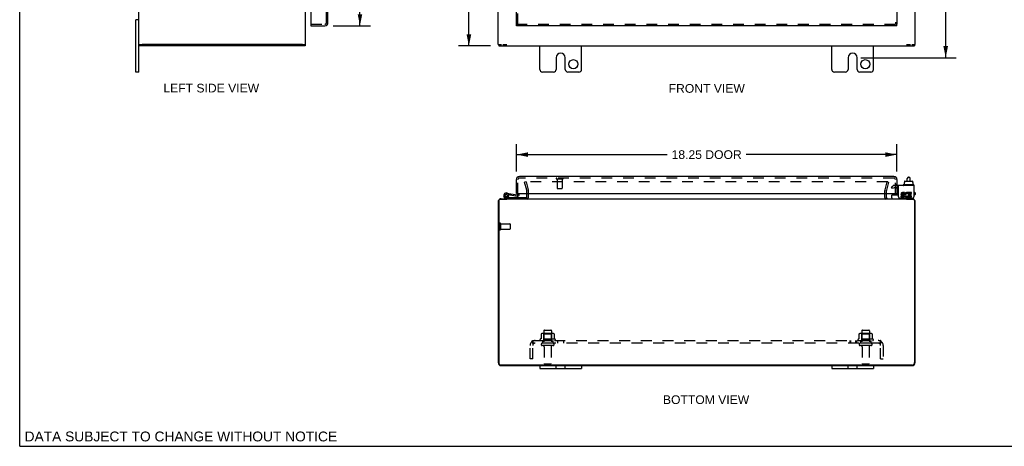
# Model space of a CAD drawing. Header units: inches. Extents: x 0 to 94.4, y 0 to 61.1.
# Tile 1 of 4: x 0 to 47.2, y 0 to 20.5. Entities that reach past the tile are written whole.
import ezdxf

# ---------------------------------------------------------------- set-up
doc = ezdxf.new("R2010")
doc.units = ezdxf.units.IN
doc.header["$LTSCALE"] = 5.194444
doc.header["$MEASUREMENT"] = 0
doc.linetypes.add('HIDDEN', pattern=[0.2, 0.1, -0.1])
doc.layers.get('0').update_dxf_attribs({"linetype": 'CONTINUOUS'})
for name, color, linetype in [('DEFAULT_2', 8, 'HIDDEN'), ('DIMENSIONS', 7, 'CONTINUOUS'), ('DOOR_ASSEMBLY', 7, 'CONTINUOUS'), ('SUBPANEL', 7, 'CONTINUOUS')]:
    doc.layers.add(name, color=color, linetype=linetype)
doc.styles.get("Standard").update_dxf_attribs({"font": 'arial.ttf'})
doc.dimstyles.new('DIMSTYLE_1', dxfattribs={"dimtxt": 0.416667, "dimasz": 0.555556, "dimexe": 0.09, "dimexo": 0.07, "dimgap": 0.0375, "dimtad": 0, "dimtih": 1, "dimtoh": 1, "dimzin": 4, "dimdsep": 46, "dimtxsty": 'Standard', "dimblk": '_FILLED', "dimblk1": '_FILLED', "dimblk2": '_FILLED', "dimcen": 0.09, "dimadec": 3, "dimazin": 1, "dimtfac": 1, "dimtdec": 3, "dimtofl": 0, "dimtmove": 0, "dimatfit": 3, "dimldrblk": '_FILLED', "dimfxl": 0, "dimtolj": 1, "dimtzin": 4, "dimarcsym": 0})

# ---------------------------------------------------------------- blocks, each defined once
blk = doc.blocks.new('_FILLED')
at = {"color": 0, "linetype": 'ByBlock'}
blk.add_solid([(0, 0), (-1, 0.2), (-1, -0.2)], dxfattribs=at)
blk = doc.blocks.new('*D3')
at = {"layer": 'DIMENSIONS', "color": 2, "linetype": 'Continuous'}
for p, q in [((15.03, 42.228), (16.82, 42.228)), ((16.32, 42.228), (16.32, 31.867)), ((16.32, 20.165), (16.32, 30.409)), ((15.03, 20.165), (16.82, 20.165))]:
    blk.add_line(p, q, dxfattribs=at)
at = {"layer": 'DIMENSIONS', "color": 2, "linetype": 'Continuous', "xscale": 0.5555555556, "yscale": 0.5555555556, "zscale": 0.5555555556}
for p, rotation in [((16.32, 42.228), 90), ((16.32, 20.165), 270)]:
    blk.add_blockref('_FILLED', p, dxfattribs=dict(at, rotation=rotation))
at = {"layer": 'DIMENSIONS', "color": 2, "linetype": 'Continuous', "insert": (16.32, 31.659), "char_height": 0.4167, "width": 1.74411, "attachment_point": 2, "line_spacing_factor": 0.9}
blk.add_mtext('22.06\\PDOOR', dxfattribs=at)
blk = doc.blocks.new('*D4')
at = {"layer": 'DIMENSIONS', "color": 2, "linetype": 'Continuous'}
for p, q in [((23.822, 13.184), (23.822, 14.488)), ((42.072, 13.184), (42.072, 14.488)), ((23.822, 13.988), (31.058, 13.988)), ((42.072, 13.988), (34.836, 13.988))]:
    blk.add_line(p, q, dxfattribs=at)
at = {"layer": 'DIMENSIONS', "color": 2, "linetype": 'Continuous', "xscale": 0.5555555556, "yscale": 0.5555555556, "zscale": 0.5555555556, "rotation": 180}
blk.add_blockref('_FILLED', (23.822, 13.988), dxfattribs=at)
at = {"layer": 'DIMENSIONS', "color": 2, "linetype": 'Continuous', "xscale": 0.5555555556, "yscale": 0.5555555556, "zscale": 0.5555555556}
blk.add_blockref('_FILLED', (42.072, 13.988), dxfattribs=at)
at = {"layer": 'DIMENSIONS', "color": 2, "linetype": 'Continuous', "insert": (32.947, 14.196), "char_height": 0.4167, "width": 3.36121, "attachment_point": 2, "line_spacing_factor": 0.9}
blk.add_mtext('18.25 DOOR', dxfattribs=at)
blk = doc.blocks.new('*D8')
at = {"layer": 'DIMENSIONS', "color": 2, "linetype": 'Continuous'}
for p, q in [((40.336, 43.822), (44.912, 43.822)), ((44.412, 43.822), (44.412, 31.645)), ((44.412, 18.634), (44.412, 30.811)), ((40.336, 18.634), (44.912, 18.634))]:
    blk.add_line(p, q, dxfattribs=at)
at = {"layer": 'DIMENSIONS', "color": 2, "linetype": 'Continuous', "xscale": 0.5555555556, "yscale": 0.5555555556, "zscale": 0.5555555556}
for p, rotation in [((44.412, 43.822), 90), ((44.412, 18.634), 270)]:
    blk.add_blockref('_FILLED', p, dxfattribs=dict(at, rotation=rotation))
at = {"layer": 'DIMENSIONS', "color": 2, "linetype": 'Continuous', "insert": (44.412, 31.436), "char_height": 0.4167, "width": 1.45601, "attachment_point": 2, "line_spacing_factor": 0.9}
blk.add_mtext('25.19', dxfattribs=at)
blk = doc.blocks.new('*D9')
at = {"layer": 'DIMENSIONS', "color": 2, "linetype": 'Continuous'}
for p, q in [((22.573, 43.197), (21.044, 43.197)), ((21.544, 43.197), (21.544, 31.613)), ((21.544, 19.197), (21.544, 30.78)), ((22.573, 19.197), (21.044, 19.197))]:
    blk.add_line(p, q, dxfattribs=at)
at = {"layer": 'DIMENSIONS', "color": 2, "linetype": 'Continuous', "xscale": 0.5555555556, "yscale": 0.5555555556, "zscale": 0.5555555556}
for p, rotation in [((21.544, 43.197), 90), ((21.544, 19.197), 270)]:
    blk.add_blockref('_FILLED', p, dxfattribs=dict(at, rotation=rotation))
at = {"layer": 'DIMENSIONS', "color": 2, "linetype": 'Continuous', "insert": (21.544, 31.405), "char_height": 0.4167, "width": 1.45601, "attachment_point": 2, "line_spacing_factor": 0.9}
blk.add_mtext('24.00', dxfattribs=at)

msp = doc.modelspace()

# ---------------------------------------------------------------- linework, layer by layer
at = {"color": 7, "linetype": 'Continuous'}
for p, q in [((0, 0), (0, 61.111)), ((5.713, 20.447), (5.578, 20.447)), ((5.578, 17.947), (5.578, 20.447)), ((5.713, 19.272), (5.862, 19.272)), ((5.743, 19.272), (5.743, 19.197)), ((13.558, 19.272), (13.713, 19.272)), ((13.693, 19.272), (13.693, 19.197)), ((22.947, 19.272), (23.102, 19.272)), ((22.972, 19.272), (22.972, 19.197)), ((23.176, 19.272), (23.358, 19.272)), ((42.536, 19.272), (42.717, 19.272)), ((42.792, 19.272), (42.947, 19.272)), ((42.922, 19.272), (42.922, 19.197)), ((5.713, 17.947), (5.578, 17.947)), ((42.57, 12.72), (42.57, 12.844)), ((42.63, 12.904), (42.65, 12.904)), ((42.71, 12.72), (42.71, 12.844)), ((42.371, 12.535), (42.371, 12.515)), ((42.868, 12.545), (42.381, 12.545)), ((42.423, 12.652), (42.439, 12.652)), ((42.423, 12.652), (42.423, 12.545)), ((42.439, 12.71), (42.439, 12.652)), ((42.45, 12.72), (42.805, 12.72)), ((42.816, 12.71), (42.816, 12.652)), ((42.816, 12.652), (42.833, 12.652)), ((42.833, 12.652), (42.833, 12.545)), ((42.878, 12.535), (42.878, 12.515)), ((23.35, 11.867), (23.35, 11.847)), ((41.828, 11.907), (41.828, 12.045)), ((41.838, 12.055), (42.153, 12.055)), ((42.543, 11.847), (42.543, 11.867)), ((42.89, 11.947), (42.89, 11.961)), ((24.947, 3.867), (24.947, 3.732)), ((25.728, 3.732), (25.728, 3.867)), ((26.165, 3.732), (26.165, 3.867)), ((26.947, 3.867), (26.947, 3.732)), ((38.947, 3.867), (38.947, 3.732)), ((39.728, 3.732), (39.728, 3.867)), ((40.165, 3.732), (40.165, 3.867)), ((40.947, 3.867), (40.947, 3.732)), ((24.947, 3.732), (26.947, 3.732)), ((38.947, 3.732), (40.947, 3.732)), ((0, 0), (94.444, 0))]:
    msp.add_line(p, q, dxfattribs=at)
at = {"color": 3, "linetype": 'Continuous'}
for p, q in [((5.713, 17.947), (5.713, 44.447)), ((13.713, 19.272), (13.713, 43.122)), ((22.947, 19.272), (22.947, 43.122)), ((42.947, 19.272), (42.947, 30.447)), ((13.693, 19.197), (5.743, 19.197)), ((13.558, 19.272), (5.868, 19.272)), ((22.972, 19.197), (42.922, 19.197)), ((24.947, 18.072), (24.947, 19.197)), ((26.947, 18.072), (26.947, 19.197)), ((38.947, 18.072), (38.947, 19.197)), ((40.947, 18.072), (40.947, 19.197)), ((25.728, 18.634), (25.728, 18.072)), ((26.165, 18.072), (26.165, 18.634)), ((39.728, 18.634), (39.728, 18.072)), ((40.165, 18.072), (40.165, 18.634)), ((25.603, 17.947), (25.072, 17.947)), ((26.822, 17.947), (26.29, 17.947)), ((39.603, 17.947), (39.072, 17.947)), ((40.822, 17.947), (40.29, 17.947)), ((42.89, 12.505), (42.153, 12.505)), ((42.153, 11.961), (42.153, 12.505)), ((42.89, 12.505), (42.89, 11.961)), ((23.032, 11.847), (23.358, 11.847)), ((23.092, 11.867), (42.802, 11.867)), ((24.322, 11.937), (24.322, 12.115)), ((41.572, 11.937), (41.572, 12.115)), ((42.213, 11.901), (42.83, 11.901)), ((42.367, 11.987), (42.267, 11.987)), ((42.267, 11.987), (42.267, 11.941)), ((42.267, 11.941), (42.367, 11.941)), ((42.321, 12.035), (42.372, 12.035)), ((42.437, 12.173), (42.336, 12.173)), ((42.336, 12.127), (42.437, 12.127)), ((42.367, 12.08), (42.336, 12.08)), ((42.437, 12.127), (42.437, 12.173)), ((42.536, 11.847), (42.862, 11.847)), ((42.58, 12.121), (42.599, 12.163)), ((42.607, 11.98), (42.593, 12)), ((42.777, 12.173), (42.607, 12.173)), ((42.607, 12.173), (42.607, 11.98)), ((42.607, 11.954), (42.607, 11.941)), ((42.607, 11.941), (42.777, 11.941)), ((42.653, 12.127), (42.777, 12.127)), ((42.653, 12.08), (42.653, 12.127)), ((42.754, 12.08), (42.653, 12.08)), ((42.653, 12.035), (42.754, 12.035)), ((42.653, 11.987), (42.653, 12.035)), ((42.777, 11.987), (42.653, 11.987)), ((42.754, 12.035), (42.754, 12.08)), ((42.777, 12.127), (42.777, 12.173)), ((42.777, 11.941), (42.777, 11.987)), ((22.947, 11.722), (22.947, 4.012)), ((22.972, 11.787), (22.972, 4.022)), ((42.922, 11.787), (42.922, 4.022)), ((42.947, 4.012), (42.947, 11.722)), ((23.092, 3.867), (42.802, 3.867)), ((42.797, 3.897), (23.097, 3.897))]:
    msp.add_line(p, q, dxfattribs=at)
for centre in [(26.556, 18.322), (40.556, 18.322)]:
    msp.add_circle(centre, 0.219, dxfattribs=at)
for centre, radius, start, end in [((25.947, 18.634), 0.219, 0, 180), ((39.947, 18.634), 0.219, 0, 180), ((25.072, 18.072), 0.125, 180, 270), ((25.603, 18.072), 0.125, 270.0001, 360), ((26.29, 18.072), 0.125, 180, 269.9999), ((26.822, 18.072), 0.125, 270, 360), ((39.072, 18.072), 0.125, 180, 270), ((39.603, 18.072), 0.125, 270.0001, 360), ((40.29, 18.072), 0.125, 180, 269.9999), ((40.822, 18.072), 0.125, 270, 360), ((23.092, 11.722), 0.145, 142.9355, 180), ((23.032, 11.787), 0.06, 90, 180), ((23.092, 11.722), 0.145, 90, 122.4959), ((24.252, 11.937), 0.07, 270, 360), ((41.642, 11.937), 0.07, 180, 270), ((42.213, 11.961), 0.06, 180, 270), ((42.336, 12.103), 0.0696, 90, 257.4177), ((42.336, 12.103), 0.0232, 90, 270.0485), ((42.367, 12.011), 0.0696, 270, 90), ((42.367, 12.011), 0.0232, 270, 351.2295), ((42.364, 12.01), 0.0267, 353.4285, 71.7628), ((42.553, 12.057), 0.116, 66.5966, 251.8791), ((42.553, 12.057), 0.0696, 66.5966, 305.1122), ((42.553, 12.054), 0.114, 251.4199, 296.1963), ((42.553, 12.057), 0.116, 295.737, 297.8532), ((42.802, 11.722), 0.145, 57.5041, 90), ((42.83, 11.961), 0.06, 270, 360), ((42.862, 11.787), 0.06, 0, 90), ((42.802, 11.722), 0.145, 0, 37.0645), ((23.092, 4.012), 0.145, 180, 270), ((23.097, 4.022), 0.125, 180, 270), ((42.797, 4.022), 0.125, 270, 360), ((42.802, 4.012), 0.145, 270, 360)]:
    msp.add_arc(centre, radius, start, end, dxfattribs=at)
at = {"color": 7, "linetype": 'Continuous'}
for centre, radius, start, end in [((42.63, 12.844), 0.06, 90, 180), ((42.65, 12.844), 0.06, 0, 90), ((42.381, 12.535), 0.01, 90, 180), ((42.381, 12.515), 0.01, 180, 270), ((42.868, 12.535), 0.01, 0, 90), ((42.868, 12.515), 0.01, 270, 360), ((41.838, 12.045), 0.01, 90, 180), ((41.868, 11.907), 0.04, 180, 270), ((42.81, 11.947), 0.08, 270, 360)]:
    msp.add_arc(centre, radius, start, end, dxfattribs=at)
for centre, major_axis, ratio, start_param, end_param in [((42.45, 12.71), (0.0111, 0), 0.898834, 1.570796, 3.141593), ((42.805, 12.71), (0.0113, 0), 0.88616, 0, 1.570796)]:
    msp.add_ellipse(centre, major_axis=major_axis, ratio=ratio, start_param=start_param, end_param=end_param, dxfattribs=at)
at = {"layer": 'DEFAULT_2', "color": 8, "linetype": 'HIDDEN'}
for p, q in [((24.29, 12.68), (24.217, 12.66)), ((24.32, 12.276), (24.217, 12.66)), ((41.635, 12.68), (24.258, 12.68)), ((24.29, 12.68), (24.393, 12.295)), ((41.501, 12.295), (41.604, 12.68)), ((41.676, 12.66), (41.573, 12.276)), ((41.604, 12.68), (41.676, 12.66)), ((41.812, 12.449), (41.884, 12.491)), ((41.864, 12.359), (41.812, 12.449)), ((41.936, 12.401), (41.864, 12.359)), ((42.153, 12.505), (41.936, 12.505)), ((42.153, 12.401), (41.936, 12.401)), ((24.322, 12.115), (24.322, 12.266)), ((24.397, 11.937), (24.397, 12.266)), ((41.497, 11.937), (41.497, 12.266)), ((41.572, 12.115), (41.572, 12.266)), ((23.022, 10.684), (23.022, 10.4)), ((23.065, 10.684), (23.065, 10.4)), ((23.065, 10.666), (23.512, 10.666)), ((23.065, 10.418), (23.512, 10.418)), ((23.522, 10.656), (23.522, 10.428)), ((25.003, 5.382), (25.003, 5.164)), ((25.577, 5.403), (25.066, 5.403)), ((25.138, 5.383), (25.118, 5.403)), ((25.134, 5.537), (25.134, 4.942)), ((25.138, 5.087), (25.138, 5.383)), ((25.505, 5.383), (25.138, 5.383)), ((25.164, 5.567), (25.479, 5.567)), ((25.505, 5.383), (25.525, 5.403)), ((25.505, 5.087), (25.505, 5.383)), ((25.509, 5.537), (25.509, 4.942)), ((25.641, 5.382), (25.641, 5.164)), ((40.253, 5.382), (40.253, 5.164)), ((40.827, 5.403), (40.316, 5.403)), ((40.388, 5.383), (40.368, 5.403)), ((40.384, 5.537), (40.384, 4.942)), ((40.755, 5.383), (40.388, 5.383)), ((40.388, 5.087), (40.388, 5.383)), ((40.414, 5.567), (40.729, 5.567)), ((40.755, 5.383), (40.775, 5.403)), ((40.755, 5.087), (40.755, 5.383)), ((40.759, 5.537), (40.759, 4.942)), ((40.891, 5.382), (40.891, 5.164)), ((25.677, 5.137), (24.966, 5.137)), ((24.987, 5.067), (25.656, 5.067)), ((25.579, 4.942), (25.064, 4.942)), ((25.579, 4.832), (25.064, 4.832)), ((25.138, 5.087), (25.118, 5.067)), ((25.505, 5.087), (25.138, 5.087)), ((25.157, 4.77), (25.157, 3.972)), ((25.487, 4.77), (25.487, 3.972)), ((25.505, 5.087), (25.525, 5.067)), ((40.927, 5.137), (40.216, 5.137)), ((40.237, 5.067), (40.906, 5.067)), ((40.829, 4.942), (40.314, 4.942)), ((40.829, 4.832), (40.314, 4.832)), ((40.388, 5.087), (40.368, 5.067)), ((40.755, 5.087), (40.388, 5.087)), ((40.407, 4.77), (40.407, 3.972)), ((40.737, 4.77), (40.737, 3.972)), ((40.755, 5.087), (40.775, 5.067)), ((25.457, 3.942), (25.187, 3.942)), ((40.707, 3.942), (40.437, 3.942))]:
    msp.add_line(p, q, dxfattribs=at)
for points in [[(25.009, 5.391), (25.007, 5.39), (25.006, 5.389), (25.005, 5.388), (25.004, 5.386), (25.003, 5.385), (25.003, 5.383), (25.003, 5.382)], [(25.635, 5.391), (25.636, 5.39), (25.637, 5.389), (25.638, 5.388), (25.639, 5.386), (25.64, 5.385), (25.64, 5.383), (25.641, 5.382)], [(40.259, 5.391), (40.257, 5.39), (40.256, 5.389), (40.255, 5.388), (40.254, 5.386), (40.253, 5.385), (40.253, 5.383), (40.253, 5.382)], [(40.885, 5.391), (40.886, 5.39), (40.887, 5.389), (40.888, 5.388), (40.889, 5.386), (40.89, 5.385), (40.89, 5.383), (40.891, 5.382)], [(25.003, 5.164), (25.003, 5.162), (25.002, 5.161), (25.002, 5.16), (25.002, 5.159), (25.001, 5.159), (25.001, 5.158), (25.001, 5.158), (25, 5.157), (25, 5.157), (25, 5.156), (24.999, 5.156), (24.999, 5.156), (24.999, 5.156), (24.999, 5.155), (24.998, 5.155), (24.998, 5.155), (24.998, 5.155), (24.997, 5.155)], [(25.646, 5.155), (25.646, 5.155), (25.645, 5.155), (25.645, 5.155), (25.645, 5.155), (25.644, 5.156), (25.644, 5.156), (25.644, 5.156), (25.644, 5.156), (25.643, 5.157), (25.643, 5.157), (25.643, 5.158), (25.642, 5.158), (25.642, 5.159), (25.641, 5.159), (25.641, 5.16), (25.641, 5.161), (25.641, 5.162), (25.641, 5.164)], [(40.253, 5.164), (40.253, 5.162), (40.252, 5.161), (40.252, 5.16), (40.252, 5.159), (40.251, 5.159), (40.251, 5.158), (40.251, 5.158), (40.25, 5.157), (40.25, 5.157), (40.25, 5.156), (40.249, 5.156), (40.249, 5.156), (40.249, 5.156), (40.249, 5.155), (40.248, 5.155), (40.248, 5.155), (40.248, 5.155), (40.247, 5.155)], [(40.896, 5.155), (40.896, 5.155), (40.895, 5.155), (40.895, 5.155), (40.895, 5.155), (40.894, 5.156), (40.894, 5.156), (40.894, 5.156), (40.894, 5.156), (40.893, 5.157), (40.893, 5.157), (40.893, 5.158), (40.892, 5.158), (40.892, 5.159), (40.891, 5.159), (40.891, 5.16), (40.891, 5.161), (40.891, 5.162), (40.891, 5.164)]]:
    msp.add_lwpolyline(points, dxfattribs=at)
for centre, radius, start, end in [((24.282, 12.266), 0.115, 0, 15), ((41.612, 12.266), 0.115, 165, 180), ((41.936, 12.401), 0.104, 90, 120), ((24.282, 12.266), 0.04, 0, 15), ((24.252, 11.937), 0.145, 316.4739, 360), ((41.642, 11.937), 0.145, 180, 223.5261), ((41.612, 12.266), 0.04, 165, 180), ((23.043, 10.684), 0.0215, 0, 180), ((23.043, 10.4), 0.0215, 180, 360), ((23.512, 10.656), 0.01, 0, 90), ((23.512, 10.428), 0.01, 270, 360), ((25.066, 5.262), 0.141, 90, 113.95), ((25.164, 5.537), 0.03, 90, 180), ((25.479, 5.537), 0.03, 0, 90), ((25.577, 5.262), 0.141, 66.05, 90), ((40.316, 5.262), 0.141, 90, 113.95), ((40.414, 5.537), 0.03, 90, 180), ((40.729, 5.537), 0.03, 0, 90), ((40.827, 5.262), 0.141, 66.05, 90), ((24.987, 5.105), 0.0384, 124.4497, 270), ((25.322, 4.537), 0.698, 117.6814, 120.6631), ((25.064, 4.887), 0.055, 90, 270), ((25.094, 4.77), 0.0625, 0, 90), ((25.549, 4.77), 0.0625, 90, 180), ((25.579, 4.887), 0.055, 270, 90), ((25.322, 4.537), 0.698, 59.3369, 62.3186), ((25.656, 5.105), 0.0384, 270, 55.5503), ((40.237, 5.105), 0.0384, 124.4497, 270), ((40.572, 4.537), 0.698, 117.6814, 120.6631), ((40.314, 4.887), 0.055, 90, 270), ((40.344, 4.77), 0.0625, 0, 90), ((40.799, 4.77), 0.0625, 90, 180), ((40.829, 4.887), 0.055, 270, 90), ((40.572, 4.537), 0.698, 59.3369, 62.3186), ((40.906, 5.105), 0.0384, 270, 55.5503), ((25.187, 3.972), 0.03, 180, 270), ((25.457, 3.972), 0.03, 270, 360), ((40.437, 3.972), 0.03, 180, 270), ((40.707, 3.972), 0.03, 270, 360)]:
    msp.add_arc(centre, radius, start, end, dxfattribs=at)
at = {"layer": 'DOOR_ASSEMBLY', "color": 8, "linetype": 'HIDDEN'}
for p, q in [((14.711, 20.31), (14.711, 42.083)), ((23.897, 20.24), (23.897, 42.153)), ((41.997, 42.153), (41.997, 20.24)), ((13.977, 20.24), (14.641, 20.24)), ((23.822, 20.24), (42.072, 20.24)), ((23.897, 12.115), (23.897, 12.795)), ((41.927, 12.865), (23.967, 12.865)), ((25.755, 12.822), (26.039, 12.822)), ((25.773, 12.822), (25.773, 12.375)), ((26.021, 12.822), (26.021, 12.375)), ((41.997, 12.115), (41.997, 12.795)), ((25.783, 12.365), (26.011, 12.365)), ((42.072, 12.556), (41.997, 12.556)), ((41.997, 12.402), (42.072, 12.402)), ((42.072, 12.4), (41.997, 12.4))]:
    msp.add_line(p, q, dxfattribs=at)
at = {"layer": 'DOOR_ASSEMBLY', "color": 3, "linetype": 'Continuous'}
for p, q in [((14.786, 20.31), (14.786, 42.083)), ((23.822, 20.24), (23.822, 42.153)), ((42.072, 42.153), (42.072, 20.24)), ((13.961, 20.947), (13.961, 20.256)), ((13.961, 20.165), (14.641, 20.165)), ((42.072, 20.165), (23.822, 20.165)), ((23.822, 12.115), (23.822, 12.795)), ((41.927, 12.94), (23.967, 12.94)), ((42.072, 12.795), (42.072, 12.115)), ((23.837, 12.115), (42.056, 12.115))]:
    msp.add_line(p, q, dxfattribs=at)
at = {"layer": 'DOOR_ASSEMBLY', "color": 7, "linetype": 'Continuous'}
for p, q in [((13.961, 20.24), (13.977, 20.24)), ((13.961, 20.24), (13.961, 20.165)), ((23.822, 20.165), (23.822, 20.24)), ((23.957, 20.304), (23.957, 20.303)), ((42.072, 20.165), (42.072, 20.24)), ((23.495, 11.867), (23.313, 11.899)), ((23.323, 11.957), (23.495, 11.927)), ((23.346, 12.086), (23.357, 12.084)), ((23.359, 12.145), (23.861, 12.056)), ((23.436, 11.949), (23.388, 11.984)), ((23.394, 12.051), (23.393, 12.051)), ((23.451, 12.068), (23.851, 11.997)), ((23.495, 11.927), (24.295, 11.927)), ((23.528, 12.054), (23.539, 12.113)), ((23.76, 11.931), (23.76, 11.927)), ((23.76, 11.931), (24.016, 11.931)), ((23.837, 12.115), (23.822, 12.115)), ((23.897, 12.115), (23.897, 12.086)), ((23.957, 12.086), (23.957, 12.115)), ((24.016, 11.931), (24.016, 11.927)), ((24.295, 11.927), (24.295, 11.882)), ((41.916, 12.115), (41.916, 12.073)), ((41.991, 12.105), (41.99, 12.115)), ((41.991, 12.105), (42.072, 12.105)), ((42.056, 12.115), (42.072, 12.115)), ((42.072, 12.115), (42.072, 12.055)), ((42.917, 12.183), (42.89, 12.183)), ((42.917, 12.043), (42.89, 12.043)), ((42.947, 12.153), (42.947, 12.073))]:
    msp.add_line(p, q, dxfattribs=at)
msp.add_circle((23.335, 12.022), 0.0625, dxfattribs=at)
at = {"layer": 'DOOR_ASSEMBLY', "color": 3, "linetype": 'Continuous'}
for centre, radius, start, end in [((14.641, 20.31), 0.145, 270, 360), ((13.977, 20.256), 0.0156, 180, 270), ((23.967, 12.795), 0.145, 90, 180), ((41.927, 12.795), 0.145, 0, 90)]:
    msp.add_arc(centre, radius, start, end, dxfattribs=at)
at = {"layer": 'DOOR_ASSEMBLY', "color": 8, "linetype": 'HIDDEN'}
for centre, radius, start, end in [((14.641, 20.31), 0.07, 270, 360), ((23.967, 12.795), 0.07, 90, 180), ((25.755, 12.844), 0.0215, 90, 270), ((26.039, 12.844), 0.0215, 270, 90), ((41.927, 12.795), 0.07, 0, 90), ((25.783, 12.375), 0.01, 180, 270), ((26.011, 12.375), 0.01, 270, 360)]:
    msp.add_arc(centre, radius, start, end, dxfattribs=at)
at = {"layer": 'DOOR_ASSEMBLY', "color": 7, "linetype": 'Continuous'}
for centre, radius, start, end in [((23.335, 12.022), 0.125, 318.1687, 260), ((23.335, 12.022), 0.0659, 324.5216, 259.9962), ((23.335, 12.022), 0.065, 80, 25.8116), ((23.867, 12.086), 0.09, 260, 360), ((23.867, 12.086), 0.03, 260, 360), ((41.946, 12.073), 0.03, 180, 216.9339), ((42.917, 12.153), 0.03, 0, 90), ((42.917, 12.073), 0.03, 270, 360)]:
    msp.add_arc(centre, radius, start, end, dxfattribs=at)
at = {"layer": 'SUBPANEL', "color": 8, "linetype": 'HIDDEN'}
for p, q in [((24.478, 4.192), (24.478, 4.83)), ((24.564, 5.013), (24.644, 4.917)), ((24.603, 4.942), (24.603, 5.067)), ((24.603, 5.067), (41.29, 5.067)), ((41.29, 4.942), (24.603, 4.942)), ((24.603, 4.192), (24.603, 4.83)), ((24.606, 4.987), (24.605, 4.989)), ((24.606, 4.986), (24.606, 4.987)), ((24.606, 4.985), (24.606, 4.986)), ((24.607, 4.983), (24.606, 4.985)), ((24.607, 4.982), (24.607, 4.983)), ((24.607, 4.981), (24.607, 4.982)), ((24.608, 4.979), (24.607, 4.981)), ((24.608, 4.978), (24.608, 4.979)), ((24.609, 4.976), (24.608, 4.978)), ((24.609, 4.975), (24.609, 4.976)), ((24.61, 4.973), (24.609, 4.975)), ((24.61, 4.972), (24.61, 4.973)), ((24.611, 4.97), (24.61, 4.972)), ((24.611, 4.969), (24.611, 4.97)), ((24.612, 4.967), (24.611, 4.969)), ((24.613, 4.966), (24.612, 4.967)), ((24.613, 4.964), (24.613, 4.966)), ((24.614, 4.962), (24.613, 4.964)), ((24.63, 4.924), (24.625, 4.929)), ((25.072, 5.067), (25.072, 4.942)), ((25.572, 5.067), (25.572, 4.942)), ((25.8, 5.067), (25.8, 4.942)), ((26.081, 5.067), (26.081, 4.942)), ((39.812, 5.067), (39.812, 4.942)), ((39.851, 5.067), (39.851, 4.942)), ((40.093, 5.067), (40.093, 4.942)), ((40.132, 5.067), (40.132, 4.942)), ((40.322, 5.067), (40.322, 4.942)), ((40.822, 5.067), (40.822, 4.942)), ((41.329, 5.013), (41.25, 4.917)), ((41.27, 4.942), (41.271, 4.942)), ((41.275, 4.952), (41.274, 4.951)), ((41.274, 4.951), (41.274, 4.95)), ((41.276, 4.954), (41.275, 4.952)), ((41.277, 4.957), (41.276, 4.955)), ((41.276, 4.955), (41.276, 4.954)), ((41.278, 4.958), (41.277, 4.957)), ((41.278, 4.96), (41.278, 4.958)), ((41.282, 4.968), (41.281, 4.967)), ((41.283, 4.972), (41.282, 4.97)), ((41.282, 4.97), (41.282, 4.968)), ((41.284, 4.975), (41.283, 4.973)), ((41.283, 4.973), (41.283, 4.972)), ((41.285, 4.978), (41.284, 4.976)), ((41.284, 4.976), (41.284, 4.975)), ((41.286, 4.981), (41.285, 4.979)), ((41.285, 4.979), (41.285, 4.978)), ((41.287, 4.984), (41.286, 4.982)), ((41.286, 4.982), (41.286, 4.981)), ((41.288, 4.988), (41.287, 4.986)), ((41.287, 4.986), (41.287, 4.985)), ((41.287, 4.985), (41.287, 4.984)), ((41.289, 4.991), (41.288, 4.99)), ((41.289, 4.994), (41.289, 4.993)), ((41.289, 4.993), (41.289, 4.992)), ((41.289, 4.992), (41.289, 4.991)), ((41.29, 4.942), (41.29, 5.067)), ((41.29, 4.192), (41.29, 4.83)), ((41.415, 4.83), (41.415, 4.192)), ((24.603, 4.192), (24.478, 4.192)), ((41.29, 4.192), (41.415, 4.192))]:
    msp.add_line(p, q, dxfattribs=at)
for points in [[(24.564, 5.013), (24.566, 5.015), (24.568, 5.017), (24.569, 5.019), (24.571, 5.021), (24.573, 5.024), (24.574, 5.026), (24.576, 5.029), (24.577, 5.032), (24.579, 5.036), (24.58, 5.039), (24.582, 5.042), (24.583, 5.045), (24.584, 5.048), (24.586, 5.051), (24.587, 5.053), (24.588, 5.056), (24.59, 5.058), (24.591, 5.061), (24.593, 5.062), (24.595, 5.064), (24.596, 5.065), (24.598, 5.066), (24.599, 5.067), (24.601, 5.067), (24.602, 5.067), (24.603, 5.067)], [(24.605, 4.989), (24.605, 4.99), (24.605, 4.991), (24.605, 4.991), (24.604, 4.992), (24.604, 4.993), (24.604, 4.993), (24.604, 4.994), (24.604, 4.994), (24.604, 4.995), (24.604, 4.996), (24.604, 4.996), (24.604, 4.997), (24.603, 4.997), (24.603, 4.998), (24.603, 4.999), (24.603, 4.999), (24.603, 4.999), (24.603, 5), (24.603, 5), (24.603, 5.001), (24.603, 5.001), (24.603, 5.001), (24.603, 5.002)], [(24.603, 5.002), (24.603, 5.002), (24.603, 5.002), (24.603, 5.002), (24.603, 5.002), (24.603, 5.002), (24.603, 5.002), (24.603, 5.001), (24.603, 5.001), (24.603, 5.001), (24.603, 5), (24.603, 5), (24.603, 4.999), (24.603, 4.999), (24.603, 4.999)], [(24.625, 4.929), (24.623, 4.93), (24.622, 4.932), (24.62, 4.934), (24.618, 4.935), (24.616, 4.937), (24.614, 4.938), (24.612, 4.939), (24.61, 4.94), (24.609, 4.941), (24.607, 4.941), (24.605, 4.942), (24.604, 4.942), (24.603, 4.942)], [(24.626, 4.938), (24.626, 4.938), (24.626, 4.938), (24.626, 4.938), (24.626, 4.938), (24.626, 4.938), (24.626, 4.939), (24.625, 4.939), (24.625, 4.939), (24.625, 4.94), (24.625, 4.94), (24.624, 4.94), (24.624, 4.941), (24.624, 4.941), (24.624, 4.942), (24.623, 4.942), (24.623, 4.943), (24.623, 4.943), (24.622, 4.944), (24.622, 4.945), (24.622, 4.945), (24.621, 4.946), (24.621, 4.946), (24.621, 4.947), (24.62, 4.948), (24.62, 4.948), (24.62, 4.949), (24.619, 4.95), (24.619, 4.95), (24.619, 4.951), (24.618, 4.952), (24.618, 4.953), (24.618, 4.953), (24.617, 4.954), (24.617, 4.955), (24.617, 4.956), (24.616, 4.957), (24.616, 4.957), (24.616, 4.958), (24.615, 4.959), (24.615, 4.96), (24.615, 4.961), (24.614, 4.961), (24.614, 4.962)], [(24.623, 4.942), (24.623, 4.941), (24.624, 4.941), (24.624, 4.941), (24.624, 4.94), (24.625, 4.94), (24.625, 4.94), (24.625, 4.939), (24.625, 4.939), (24.625, 4.939), (24.626, 4.939), (24.626, 4.938), (24.626, 4.938)], [(24.644, 4.917), (24.643, 4.916), (24.643, 4.916), (24.642, 4.916), (24.641, 4.916), (24.641, 4.916), (24.64, 4.917), (24.639, 4.917), (24.638, 4.918), (24.637, 4.918), (24.636, 4.919), (24.634, 4.92), (24.633, 4.922), (24.632, 4.923), (24.63, 4.924)], [(41.25, 4.917), (41.25, 4.916), (41.251, 4.916), (41.251, 4.916), (41.252, 4.916), (41.253, 4.916), (41.253, 4.917), (41.254, 4.917), (41.255, 4.918), (41.256, 4.918), (41.258, 4.919), (41.259, 4.92), (41.26, 4.922), (41.262, 4.923), (41.263, 4.924), (41.266, 4.927)], [(41.266, 4.927), (41.268, 4.929), (41.27, 4.93), (41.272, 4.932), (41.273, 4.934), (41.275, 4.935), (41.277, 4.937), (41.279, 4.938), (41.281, 4.939), (41.283, 4.94), (41.285, 4.941), (41.286, 4.941), (41.288, 4.942), (41.289, 4.942), (41.29, 4.942)], [(41.274, 4.95), (41.273, 4.949), (41.273, 4.948), (41.273, 4.947), (41.272, 4.947), (41.272, 4.946), (41.272, 4.946), (41.271, 4.945), (41.271, 4.944), (41.271, 4.944), (41.271, 4.943), (41.27, 4.943), (41.27, 4.942), (41.27, 4.942), (41.269, 4.941), (41.269, 4.941), (41.269, 4.941), (41.269, 4.94), (41.268, 4.94), (41.268, 4.939), (41.268, 4.939), (41.268, 4.939), (41.268, 4.939), (41.268, 4.938), (41.267, 4.938)], [(41.267, 4.938), (41.267, 4.938), (41.267, 4.938), (41.267, 4.938), (41.267, 4.938), (41.268, 4.938), (41.268, 4.938), (41.268, 4.939), (41.268, 4.939), (41.268, 4.939), (41.268, 4.94), (41.269, 4.94), (41.269, 4.94), (41.269, 4.941), (41.269, 4.941), (41.27, 4.941), (41.27, 4.942)], [(41.281, 4.967), (41.28, 4.965), (41.28, 4.964), (41.28, 4.963), (41.279, 4.962), (41.279, 4.962), (41.279, 4.961), (41.278, 4.96)], [(41.288, 4.99), (41.288, 4.988), (41.288, 4.988)], [(41.29, 5.002), (41.29, 5.002), (41.29, 5.002), (41.29, 5.002), (41.29, 5.001), (41.29, 5.001), (41.29, 5.001), (41.29, 5), (41.29, 5), (41.29, 5), (41.29, 4.999), (41.29, 4.999), (41.29, 4.998), (41.29, 4.998), (41.29, 4.997), (41.29, 4.997), (41.29, 4.996), (41.29, 4.996), (41.289, 4.995), (41.289, 4.995), (41.289, 4.994)], [(41.329, 5.013), (41.327, 5.015), (41.325, 5.017), (41.324, 5.019), (41.322, 5.021), (41.321, 5.024), (41.319, 5.026), (41.317, 5.029), (41.316, 5.032), (41.314, 5.036), (41.313, 5.039), (41.312, 5.042), (41.31, 5.045), (41.309, 5.048), (41.308, 5.051), (41.306, 5.053), (41.305, 5.056), (41.304, 5.058), (41.302, 5.061), (41.3, 5.062), (41.299, 5.064), (41.297, 5.065), (41.295, 5.066), (41.294, 5.067), (41.293, 5.067), (41.291, 5.067), (41.29, 5.067)], [(41.29, 4.999), (41.29, 4.999), (41.29, 5), (41.29, 5), (41.29, 5), (41.29, 5.001), (41.29, 5.001), (41.29, 5.001), (41.29, 5.002), (41.29, 5.002), (41.29, 5.002), (41.29, 5.002)]]:
    msp.add_lwpolyline(points, dxfattribs=at)
for centre, radius, start, end in [((24.715, 4.83), 0.237, 90, 180), ((24.715, 4.83), 0.112, 90, 180), ((41.178, 4.83), 0.237, 0, 90), ((41.178, 4.83), 0.112, 0, 90)]:
    msp.add_arc(centre, radius, start, end, dxfattribs=at)

# ---------------------------------------------------------------- texts
at = {"layer": 'DIMENSIONS', "color": 2, "linetype": 'Continuous', "line_spacing_factor": 0.9}
for s, insert, char_height, width, attachment_point in [('LEFT SIDE VIEW', (9.189, 17.385), 0.41667, 4.58178, 2), ('FRONT VIEW', (32.951, 17.37), 0.4167, 3.64622, 2), ('BOTTOM VIEW', (32.92, 2.444), 0.41667, 4.12949, 2), ('DATA SUBJECT TO CHANGE WITHOUT NOTICE', (0.236, 0.708), 0.47222, 14.96014, 1)]:
    msp.add_mtext(s, dxfattribs=dict(at, insert=insert, char_height=char_height, width=width, attachment_point=attachment_point))

# ---------------------------------------------------------------- dimensions: what is measured, and where the dimension line sits
at = {"layer": 'DIMENSIONS', "color": 2, "linetype": 'Continuous'}
for base, p1, p2, picture, middle in [((44.412, 18.634), (40.266, 43.822), (40.266, 18.634), '*D8', (44.406, 31.226)), ((21.544, 19.197), (22.643, 43.197), (22.643, 19.197), '*D9', (21.539, 31.194))]:
    dim = msp.add_linear_dim(base=base, p1=p1, p2=p2, angle=270, dimstyle='DIMSTYLE_1', dxfattribs=at)
    dim.commit()
    dim.dimension.update_dxf_attribs({"geometry": picture, "text_midpoint": middle, "dimtype": 160})
dim = msp.add_linear_dim(base=(16.32, 20.165), p1=(14.96, 42.228), p2=(14.96, 20.165), angle=270, text='<>\\PDOOR', dimstyle='DIMSTYLE_1', dxfattribs=at)
dim.commit()
dim.dimension.update_dxf_attribs({"geometry": '*D3', "text_midpoint": (16.32, 31.138), "dimtype": 160})
dim = msp.add_linear_dim(base=(42.072, 13.988), p1=(23.822, 13.114), p2=(42.072, 13.114), text='<> DOOR', dimstyle='DIMSTYLE_1', dxfattribs=at)
dim.commit()
dim.dimension.update_dxf_attribs({"geometry": '*D4', "text_midpoint": (32.947, 13.988), "dimtype": 160})

doc.saveas('drawing.dxf')
